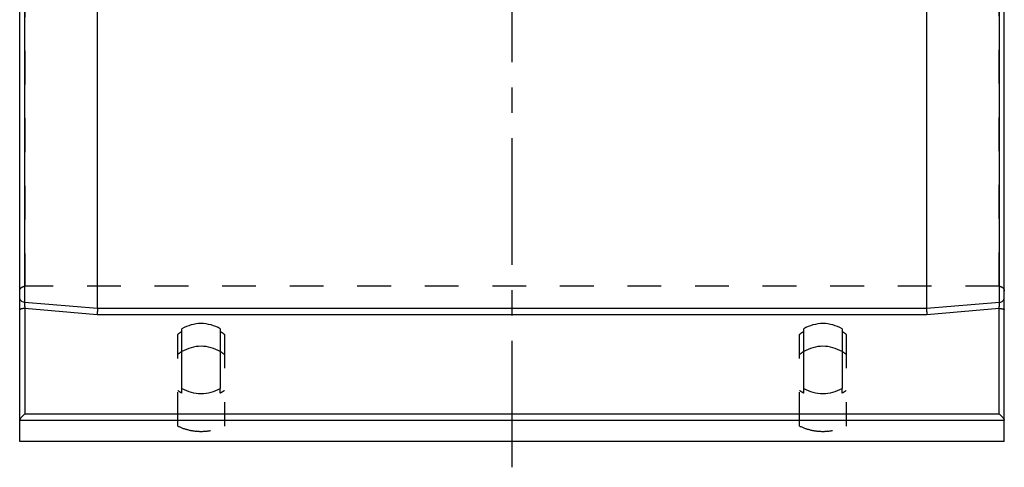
# Model space of a CAD drawing. Header units: millimetres. Extents: x 400 to 600, y 377 to 623.
# Tile 1 of 4: x 405 to 595, y 377 to 464. Entities that reach past the tile are written whole.
import ezdxf

# ---------------------------------------------------------------- set-up
doc = ezdxf.new("R2010")
doc.units = ezdxf.units.MM
doc.header["$LTSCALE"] = 65.185185
doc.linetypes.add('CENTER', pattern=[0.6, 0.375, -0.075, 0.075, -0.075])
doc.linetypes.add('HIDDEN', pattern=[0.2, 0.1, -0.1])
doc.layers.get('0').update_dxf_attribs({"linetype": 'CONTINUOUS'})
for name, color, linetype in [('ACHSEN_S', 7, 'CONTINUOUS'), ('DEFAULT_2', 8, 'HIDDEN'), ('FLAECHEN', 7, 'CONTINUOUS'), ('KONST.EL_MIT_GEO', 7, 'CONTINUOUS')]:
    doc.layers.add(name, color=color, linetype=linetype)

msp = doc.modelspace()

# ---------------------------------------------------------------- linework, layer by layer
at = {"color": 7, "linetype": 'CONTINUOUS'}
for p, q in [((580, 407.77), (420, 407.77)), ((580.04, 406.59), (419.96, 406.59))]:
    msp.add_line(p, q, dxfattribs=at)
for points, knots in [([(420, 407.77), (420, 407.7), (419.99, 407.54), (419.98, 407.15), (419.97, 406.82), (419.96, 406.59)], [0, 0, 0, 0, 0.164749, 0.408013, 1, 1, 1, 1]), ([(580, 407.77), (580, 407.7), (580.01, 407.54), (580.02, 407.15), (580.03, 406.82), (580.04, 406.59)], [0, 0, 0, 0, 0.164749, 0.408013, 1, 1, 1, 1]), ([(443.7, 403.86), (443.15, 404.19), (441.94, 404.71), (440, 404.97), (438.06, 404.71), (436.85, 404.19), (436.3, 403.86)], [0, 0, 0, 0, 0.249391, 0.5, 0.750609, 1, 1, 1, 1]), ([(563.7, 403.86), (563.15, 404.19), (561.94, 404.71), (560, 404.97), (558.06, 404.71), (556.85, 404.19), (556.3, 403.86)], [0, 0, 0, 0, 0.249391, 0.5, 0.750609, 1, 1, 1, 1]), ([(443.7, 399.47), (443.15, 399.8), (441.94, 400.32), (440, 400.58), (438.06, 400.32), (436.85, 399.8), (436.3, 399.47)], [0, 0, 0, 0, 0.249391, 0.5, 0.750609, 1, 1, 1, 1]), ([(563.7, 399.47), (563.15, 399.8), (561.94, 400.32), (560, 400.58), (558.06, 400.32), (556.85, 399.8), (556.3, 399.47)], [0, 0, 0, 0, 0.249391, 0.5, 0.750609, 1, 1, 1, 1])]:
    msp.add_open_spline(points, degree=3, knots=knots, dxfattribs=at)
at = {"layer": 'ACHSEN_S', "color": 2, "linetype": 'CENTER'}
msp.add_line((500, 377.14), (500, 622.86), dxfattribs=at)
at = {"layer": 'DEFAULT_2', "color": 8, "linetype": 'HIDDEN'}
for centre, start, end in [((439.91, 397.34), 121.0244, 129.0207), ((440.09, 397.34), 50.9793, 58.9756), ((559.91, 397.34), 121.0244, 129.0207), ((560.09, 397.34), 50.9793, 58.9756), ((439.91, 393.47), 121.0352, 129.0186), ((440.09, 393.47), 50.9814, 58.9648), ((559.91, 393.47), 121.0352, 129.0186), ((560.09, 393.47), 50.9814, 58.9648)]:
    msp.add_arc(centre, 7.01, start, end, dxfattribs=at)
at = {"layer": 'FLAECHEN', "color": 7, "linetype": 'CONTINUOUS'}
msp.add_line((595, 382.14), (405, 382.14), dxfattribs=at)
at = {"layer": 'KONST.EL_MIT_GEO', "color": 7, "linetype": 'CONTINUOUS'}
for p, q in [((405, 382.14), (405, 617.86)), ((595, 382.14), (595, 617.86)), ((405.91, 591.03), (405.91, 408.97)), ((594.09, 408.97), (594.09, 591.03)), ((420, 407.77), (420, 492.06)), ((580, 492.06), (580, 407.77)), ((420, 407.77), (405.91, 408.97)), ((594.09, 408.97), (580, 407.77)), ((406, 407.78), (406, 387.49)), ((419.96, 406.59), (406, 407.78)), ((594, 407.78), (580.04, 406.59)), ((594, 387.49), (594, 407.78)), ((436.3, 392.38), (436.3, 403.86)), ((443.7, 403.86), (443.7, 392.38)), ((556.3, 392.38), (556.3, 403.86)), ((563.7, 403.86), (563.7, 392.38)), ((405, 386.27), (595, 386.27)), ((406, 387.49), (594, 387.49))]:
    msp.add_line(p, q, dxfattribs=at)
at = {"layer": 'KONST.EL_MIT_GEO', "color": 8, "linetype": 'HIDDEN'}
for p, q in [((406, 587.91), (406, 412.09)), ((594, 412.09), (594, 587.91)), ((594, 412.09), (406, 412.09)), ((435.5, 385.11), (435.5, 402.78)), ((444.5, 402.78), (444.5, 385.11)), ((555.5, 385.11), (555.5, 402.78)), ((564.5, 402.78), (564.5, 385.11)), ((436.3, 391.47), (436.3, 392.38)), ((443.7, 391.47), (443.7, 392.38)), ((556.3, 391.47), (556.3, 392.38)), ((563.7, 391.47), (563.7, 392.38))]:
    msp.add_line(p, q, dxfattribs=at)
for centre, start, end in [((439.92, 397.9), 233.2283, 240.6429), ((440.08, 397.9), 299.3571, 306.7717), ((559.92, 397.9), 233.2283, 240.6429), ((560.08, 397.9), 299.3571, 306.7717)]:
    msp.add_arc(centre, 7.38, start, end, dxfattribs=at)
for points, knots in [([(405, 411.12), (405, 411.25), (405.05, 411.5), (405.28, 411.82), (405.61, 412.04), (405.87, 412.09), (406, 412.09)], [0, 0, 0, 0, 0.246021, 0.494365, 0.74601, 1, 1, 1, 1]), ([(594, 412.09), (594.13, 412.09), (594.39, 412.04), (594.72, 411.82), (594.95, 411.5), (595, 411.25), (595, 411.12)], [0, 0, 0, 0, 0.25399, 0.505635, 0.753979, 1, 1, 1, 1]), ([(435.5, 385.11), (436.2, 384.77), (437.67, 384.25), (440, 383.99), (442.33, 384.25), (443.8, 384.77), (444.5, 385.11)], [0, 0, 0, 0, 0.249566, 0.5, 0.750434, 1, 1, 1, 1]), ([(555.5, 385.11), (556.2, 384.77), (557.67, 384.25), (560, 383.99), (562.33, 384.25), (563.8, 384.77), (564.5, 385.11)], [0, 0, 0, 0, 0.249566, 0.5, 0.750434, 1, 1, 1, 1])]:
    msp.add_open_spline(points, degree=3, knots=knots, dxfattribs=at)
at = {"layer": 'KONST.EL_MIT_GEO', "color": 7, "linetype": 'CONTINUOUS'}
for points, knots in [([(405.91, 408.97), (405.79, 408.98), (405.55, 409.04), (405.25, 409.25), (405.05, 409.54), (405, 409.78), (405, 409.89)], [0, 0, 0, 0, 0.259304, 0.512835, 0.758973, 1, 1, 1, 1]), ([(405.91, 408.97), (405.92, 408.81), (405.95, 408.41), (405.98, 408.01), (406, 407.78)], [0, 0, 0, 0, 0.409631, 1, 1, 1, 1]), ([(594, 407.78), (594.02, 408.01), (594.05, 408.41), (594.08, 408.81), (594.09, 408.97)], [0, 0, 0, 0, 0.590369, 1, 1, 1, 1]), ([(594.09, 408.97), (594.21, 408.98), (594.45, 409.04), (594.75, 409.25), (594.95, 409.54), (595, 409.78), (595, 409.89)], [0, 0, 0, 0, 0.259304, 0.512835, 0.758973, 1, 1, 1, 1]), ([(406, 407.78), (405.87, 407.78), (405.63, 407.77), (405.36, 407.73), (405.18, 407.67), (405.07, 407.62), (405, 407.56), (405, 407.52)], [0, 0, 0, 0, 0.358094, 0.665706, 0.787531, 0.883423, 1, 1, 1, 1]), ([(594, 407.78), (594.13, 407.78), (594.37, 407.77), (594.64, 407.73), (594.82, 407.67), (594.93, 407.62), (595, 407.56), (595, 407.52)], [0, 0, 0, 0, 0.358094, 0.665706, 0.787531, 0.883423, 1, 1, 1, 1]), ([(436.3, 392.38), (436.85, 392.05), (438.06, 391.53), (440, 391.27), (441.94, 391.53), (443.15, 392.05), (443.7, 392.38)], [0, 0, 0, 0, 0.249391, 0.5, 0.750609, 1, 1, 1, 1]), ([(556.3, 392.38), (556.85, 392.05), (558.06, 391.53), (560, 391.27), (561.94, 391.53), (563.15, 392.05), (563.7, 392.38)], [0, 0, 0, 0, 0.249391, 0.5, 0.750609, 1, 1, 1, 1]), ([(406, 387.49), (405.89, 387.38), (405.67, 387.16), (405.41, 386.88), (405.22, 386.65), (405.11, 386.5), (405.04, 386.38), (405, 386.3), (405, 386.27)], [0, 0, 0, 0, 0.298313, 0.591324, 0.727155, 0.8475, 0.942155, 1, 1, 1, 1]), ([(594, 387.49), (594.11, 387.38), (594.33, 387.16), (594.59, 386.88), (594.78, 386.65), (594.89, 386.5), (594.96, 386.38), (595, 386.3), (595, 386.27)], [0, 0, 0, 0, 0.298313, 0.591324, 0.727155, 0.8475, 0.942155, 1, 1, 1, 1])]:
    msp.add_open_spline(points, degree=3, knots=knots, dxfattribs=at)

doc.saveas('drawing.dxf')
